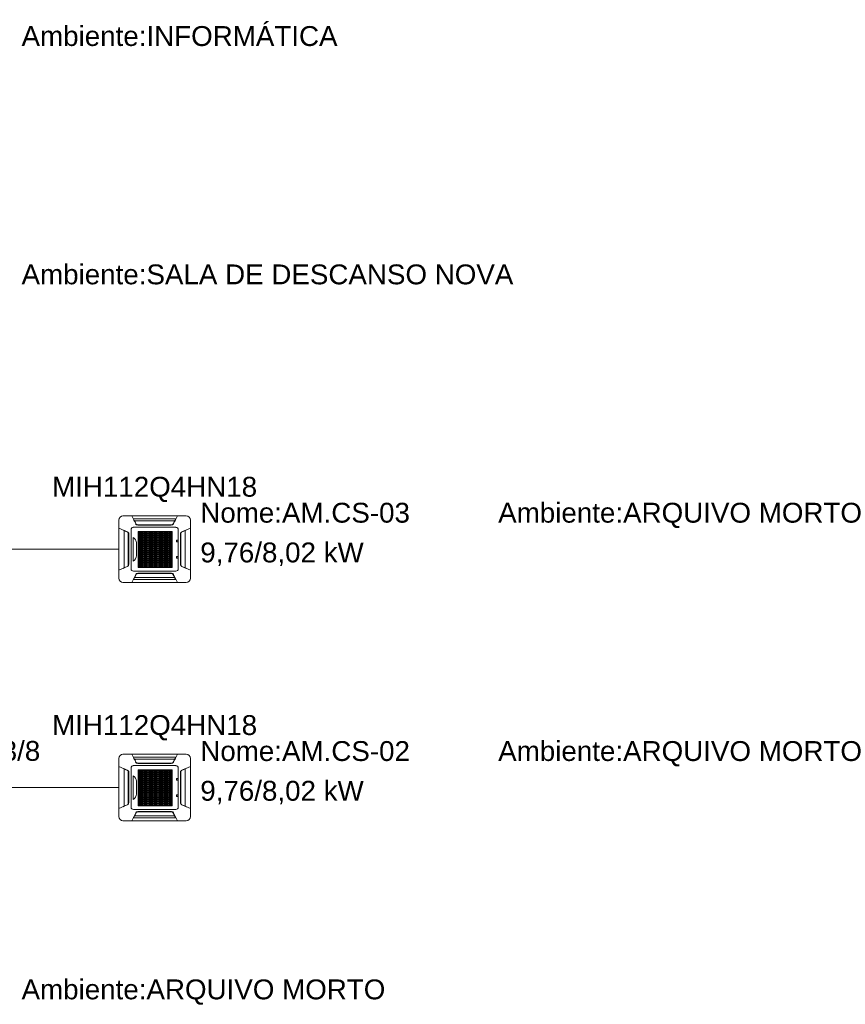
# Model space of a CAD drawing. Header units: millimetres. Extents: x -11664 to 30758, y -32204 to 1096.
# Tile 8 of 15: x 26601 to 30758, y -28271 to -23314. Entities that reach past the tile are written whole.
import ezdxf

# ---------------------------------------------------------------- set-up
doc = ezdxf.new("R2010")
doc.units = ezdxf.units.MM
doc.layers.add('CONDENSADORA_PAVIMENTO_SUPERIOR_dwg', color=8, linetype='Continuous', lineweight=18)
doc.layers.add('PIPE_VRF', color=7, linetype='Continuous', lineweight=18)
doc.styles.add('Arial', font='arial.ttf', dxfattribs={"height": 100})

# ---------------------------------------------------------------- blocks, each defined once
blk = doc.blocks.new('CONDENSADORA_PAVIMENTO_SUPERIOR_dwg-1129951-15 - FLUXOGRAMA PAVIMENTO SUPERIOR')
at = {"lineweight": 18}
for p, q in [((27120.6, -25812.8), (27439.4, -25812.8)), ((27100, -26126.6), (27100, -25833.4)), ((27172.8, -25869.8), (27387.4, -25869.8)), ((27380.9, -25837.7), (27179.2, -25837.7)), ((27368.6, -25857), (27191.6, -25857)), ((27193.8, -25857.8), (27366.3, -25857.8)), ((27364.2, -25859.6), (27195.8, -25859.6)), ((27384.8, -25832.9), (27384.2, -25832.9)), ((27460.1, -25833.4), (27460.1, -26126.6)), ((27126.9, -26073.7), (27126.9, -25886.3)), ((27147.7, -26062.2), (27147.7, -25897.8)), ((27148.1, -26061.4), (27148.1, -25898.6)), ((27150, -25903.7), (27149.7, -26056.5)), ((27161.5, -26078.8), (27161.5, -25881.2)), ((27172, -26039.9), (27172, -25920.4)), ((27196.5, -25912.3), (27368.8, -25912.3)), ((27196.5, -25913.5), (27368.8, -25913.5)), ((27247.6, -25890.5), (27247.6, -26071.5)), ((27312.3, -25890.6), (27312.3, -26071.6)), ((27398.7, -25881.2), (27398.7, -26078.8)), ((27410.1, -25903.7), (27410.5, -26056.5)), ((27412.1, -26061.4), (27412.1, -25898.6)), ((27412.5, -26062.2), (27412.5, -25897.8)), ((27433.3, -26073.7), (27433.3, -25886.3)), ((27189, -25948.3), (27189, -26012.7)), ((27196.5, -25975.2), (27368.8, -25975.2)), ((27196.5, -25976.4), (27368.8, -25976.4)), ((27389.9, -25942.1), (27389.9, -25936.5)), ((27391.3, -25935.2), (27395.6, -25935.2)), ((27395.6, -25943.4), (27391.3, -25943.4)), ((27397, -25936.5), (27397, -25942.1)), ((27389.9, -26023.3), (27389.9, -26017.8)), ((27391.2, -26016.4), (27395.5, -26016.4)), ((27395.5, -26024.7), (27391.2, -26024.7)), ((27396.9, -26017.8), (27396.9, -26023.3)), ((27460, -25980), (27460.2, -25980)), ((27196.5, -26027.3), (27368.8, -26027.3)), ((27196.5, -26028.7), (27368.8, -26028.7)), ((27387.4, -26090.2), (27172.9, -26090.2)), ((27380.9, -26122.3), (27179.2, -26122.3)), ((27368.6, -26103), (27191.6, -26103)), ((27193.8, -26102.2), (27366.3, -26102.2)), ((27196.1, -26100.4), (27364.4, -26100.4)), ((27439.4, -26147.2), (27120.6, -26147.2)), ((27173.2, -26132.8), (27176.1, -26127)), ((27384.9, -26127.1), (27384.2, -26127.1)), ((27120.6, -27012.8), (27439.4, -27012.8)), ((27100, -27326.6), (27100, -27033.4)), ((27380.9, -27037.7), (27179.2, -27037.7)), ((27368.6, -27057), (27191.6, -27057)), ((27193.8, -27057.8), (27366.3, -27057.8)), ((27364.2, -27059.6), (27195.8, -27059.6)), ((27384.8, -27032.9), (27384.2, -27032.9)), ((27460.1, -27033.4), (27460.1, -27326.6)), ((27126.9, -27273.7), (27126.9, -27086.3)), ((27147.7, -27262.2), (27147.7, -27097.8)), ((27148.1, -27261.4), (27148.1, -27098.6)), ((27150, -27103.7), (27149.7, -27256.5)), ((27161.5, -27278.8), (27161.5, -27081.2)), ((27172.8, -27069.8), (27387.4, -27069.8)), ((27196.5, -27112.3), (27368.8, -27112.3)), ((27196.5, -27113.5), (27368.8, -27113.5)), ((27247.6, -27090.5), (27247.6, -27271.5)), ((27312.3, -27090.6), (27312.3, -27271.6)), ((27398.7, -27081.2), (27398.7, -27278.8)), ((27410.1, -27103.7), (27410.5, -27256.5)), ((27412.1, -27261.4), (27412.1, -27098.6)), ((27412.5, -27262.2), (27412.5, -27097.8)), ((27433.3, -27273.7), (27433.3, -27086.3)), ((27172, -27239.9), (27172, -27120.4)), ((27189, -27148.3), (27189, -27212.7)), ((27389.9, -27142.1), (27389.9, -27136.5)), ((27391.3, -27135.2), (27395.6, -27135.2)), ((27395.6, -27143.4), (27391.3, -27143.4)), ((27397, -27136.5), (27397, -27142.1)), ((27196.5, -27175.2), (27368.8, -27175.2)), ((27196.5, -27176.4), (27368.8, -27176.4)), ((27460, -27180), (27460.2, -27180)), ((27196.5, -27227.3), (27368.8, -27227.3)), ((27196.5, -27228.7), (27368.8, -27228.7)), ((27389.9, -27223.3), (27389.9, -27217.8)), ((27391.2, -27216.4), (27395.5, -27216.4)), ((27395.5, -27224.7), (27391.2, -27224.7)), ((27396.9, -27217.8), (27396.9, -27223.3)), ((27387.4, -27290.2), (27172.9, -27290.2)), ((27368.6, -27303), (27191.6, -27303)), ((27193.8, -27302.2), (27366.3, -27302.2)), ((27196.1, -27300.4), (27364.4, -27300.4)), ((27439.4, -27347.2), (27120.6, -27347.2)), ((27173.2, -27332.8), (27176.1, -27327)), ((27380.9, -27322.3), (27179.2, -27322.3)), ((27384.9, -27327.1), (27384.2, -27327.1))]:
    blk.add_line(p, q, dxfattribs=at)
at = {"lineweight": 18, "flags": 128}
for points in [[(27184.7, -25852.4), (27165.7, -25812.7), (27394.5, -25812.7), (27375.3, -25852.6)], [(27384.1, -25833), (27387, -25827.2), (27173.2, -25827.2), (27176.1, -25833)], [(27142.3, -26067.8), (27100, -26086.2), (27100, -25873.7), (27142.6, -25892.3)], [(27186.4, -25852), (27185.6, -25852.3), (27184.8, -25852.6), (27181.6, -25846.1), (27178.4, -25839.6), (27175.1, -25833.1), (27176.7, -25833), (27176.8, -25833), (27176.8, -25833.1), (27176.9, -25833.1), (27177, -25833.2), (27179.1, -25837.5), (27181.3, -25841.8), (27183.7, -25846.6), (27186.1, -25851.5), (27186.3, -25851.8), (27186.4, -25852), (27186.9, -25853), (27187.6, -25853.9), (27188.3, -25854.7), (27189.2, -25855.5), (27190.3, -25856.3), (27191.4, -25856.9), (27192.7, -25857.4), (27194, -25857.8), (27195.3, -25858), (27196.7, -25858.1), (27363.5, -25858.1), (27364.8, -25858.1), (27366, -25857.8), (27367.3, -25857.5), (27368.5, -25857), (27369.6, -25856.4), (27370.7, -25855.7), (27371.6, -25854.9), (27372.4, -25854), (27373.2, -25853.1), (27373.8, -25852), (27374.6, -25852.3), (27375.3, -25852.6), (27378.6, -25846.1), (27381.8, -25839.6), (27385, -25833.1), (27384.6, -25833.1), (27384.3, -25833), (27383.9, -25833), (27383.5, -25833), (27383.4, -25833), (27383.3, -25833.1), (27383.3, -25833.1), (27383.2, -25833.2), (27381, -25837.5), (27378.9, -25841.8), (27376.5, -25846.6), (27374, -25851.5), (27373.9, -25851.8), (27373.8, -25852)], [(27417.9, -26067.8), (27460.2, -26086.2), (27460.2, -25873.7), (27417.6, -25892.3)], [(27460, -26085.2), (27460, -25980), (27460, -25874.8)], [(27142.3, -25892.9), (27142.5, -25892.6), (27142.6, -25892.3), (27135.7, -25889.3), (27128.8, -25886.3), (27121.9, -25883.4), (27121.8, -25884), (27122, -25884), (27122.1, -25884.1), (27122.2, -25884.2), (27122.4, -25884.3), (27129, -25887.2), (27135.7, -25890.1), (27142.3, -25892.9), (27143.7, -25893.6), (27144.9, -25894.4), (27145.9, -25895.4), (27146.9, -25896.5), (27147.6, -25897.6), (27148.2, -25898.9), (27148.4, -25899.5), (27148.6, -25900.1), (27148.8, -25900.7), (27148.8, -25901.3), (27148.9, -25901.9), (27148.9, -25902.5), (27148.9, -26057.5), (27148.9, -26058.1), (27148.9, -26058.7), (27148.8, -26059.3), (27148.6, -26059.9), (27148.5, -26060.5), (27148.2, -26061.1), (27147.6, -26062.3), (27146.9, -26063.5), (27145.9, -26064.6), (27145.1, -26065.3), (27144.3, -26066), (27143.3, -26066.6), (27142.3, -26067.1), (27135.7, -26069.9), (27129, -26072.8), (27122.4, -26075.7), (27122.2, -26075.8), (27122.1, -26075.9), (27122, -26076), (27121.8, -26076), (27121.9, -26076.6), (27128.8, -26073.7)], [(27417.8, -25892.9), (27417.7, -25892.6), (27417.6, -25892.3), (27424.5, -25889.3), (27431.4, -25886.3), (27438.3, -25883.4), (27438.3, -25883.5), (27438.3, -25883.7), (27438.3, -25883.8), (27438.3, -25884), (27438.2, -25884), (27438.1, -25884.1), (27438, -25884.2), (27437.8, -25884.3), (27431.2, -25887.2), (27424.5, -25890.1), (27417.8, -25892.9), (27416.5, -25893.6), (27415.3, -25894.4), (27414.3, -25895.4), (27413.3, -25896.5), (27412.5, -25897.6), (27411.9, -25898.9), (27411.7, -25899.5), (27411.6, -25900.1), (27411.4, -25900.7), (27411.3, -25901.3), (27411.3, -25901.9), (27411.3, -25902.5), (27411.3, -26057.5), (27411.3, -26058.1), (27411.3, -26058.7), (27411.4, -26059.3), (27411.6, -26059.9), (27411.7, -26060.5), (27411.9, -26061.1), (27412.5, -26062.3), (27413.3, -26063.5), (27414.2, -26064.6), (27415, -26065.3), (27415.9, -26066), (27416.8, -26066.6), (27417.8, -26067.1), (27424.5, -26069.9), (27431.2, -26072.8), (27437.8, -26075.7), (27438, -26075.8), (27438.1, -26075.9), (27438.2, -26076), (27438.3, -26076), (27438.3, -26076.2), (27438.3, -26076.3), (27438.3, -26076.5), (27438.3, -26076.6), (27431.4, -26073.7)], [(27375.6, -26107.6), (27394.5, -26147.3), (27165.7, -26147.3), (27184.9, -26107.4), (27186.4, -26108)], [(27175.5, -26126.9), (27175.9, -26127), (27176.3, -26127), (27176.7, -26127), (27176.8, -26127), (27176.8, -26126.9), (27176.9, -26126.9), (27177, -26126.8), (27179.1, -26122.5), (27181.3, -26118.2), (27183.7, -26113.4), (27186.1, -26108.5), (27186.3, -26108.2), (27186.4, -26108), (27186.9, -26107), (27187.6, -26106.1), (27188.3, -26105.3), (27189.2, -26104.5), (27190.3, -26103.7), (27191.4, -26103.1), (27192.7, -26102.6), (27194, -26102.2), (27195.3, -26102), (27196.7, -26101.9), (27363.5, -26101.9), (27364.8, -26101.9), (27366, -26102.2), (27367.3, -26102.5), (27368.5, -26103), (27369.6, -26103.6), (27370.7, -26104.3), (27371.6, -26105.1), (27372.4, -26106), (27373.2, -26106.9), (27373.8, -26108), (27374.6, -26107.7), (27375.3, -26107.4)], [(27384.8, -26126.9), (27383.5, -26127), (27383.4, -26127), (27383.3, -26126.9), (27383.3, -26126.9), (27383.2, -26126.8), (27381, -26122.5), (27378.9, -26118.2), (27376.5, -26113.4), (27374, -26108.5), (27373.9, -26108.2), (27373.8, -26108)], [(27175.3, -26128.5), (27174.6, -26129.9), (27173.9, -26131.4), (27173.2, -26132.8), (27387, -26132.8), (27384.1, -26127), (27384.8, -26128.5)], [(27184.7, -27052.4), (27165.7, -27012.7), (27394.5, -27012.7), (27375.3, -27052.6)], [(27384.1, -27033), (27387, -27027.2), (27173.2, -27027.2), (27176.1, -27033)], [(27186.4, -27052), (27185.6, -27052.3), (27184.8, -27052.6), (27181.6, -27046.1), (27178.4, -27039.6), (27175.1, -27033.1), (27176.7, -27033), (27176.8, -27033), (27176.8, -27033.1), (27176.9, -27033.1), (27177, -27033.2), (27179.1, -27037.5), (27181.3, -27041.8), (27183.7, -27046.6), (27186.1, -27051.5), (27186.3, -27051.8), (27186.4, -27052), (27186.9, -27053), (27187.6, -27053.9), (27188.3, -27054.7), (27189.2, -27055.5), (27190.3, -27056.3), (27191.4, -27056.9), (27192.7, -27057.4), (27194, -27057.8), (27195.3, -27058), (27196.7, -27058.1), (27363.5, -27058.1), (27364.8, -27058.1), (27366, -27057.8), (27367.3, -27057.5), (27368.5, -27057), (27369.6, -27056.4), (27370.7, -27055.7), (27371.6, -27054.9), (27372.4, -27054), (27373.2, -27053.1), (27373.8, -27052), (27374.6, -27052.3), (27375.3, -27052.6), (27378.6, -27046.1), (27381.8, -27039.6), (27385, -27033.1), (27384.6, -27033.1), (27384.3, -27033), (27383.9, -27033), (27383.5, -27033), (27383.4, -27033), (27383.3, -27033.1), (27383.3, -27033.1), (27383.2, -27033.2), (27381, -27037.5), (27378.9, -27041.8), (27376.5, -27046.6), (27374, -27051.5), (27373.9, -27051.8), (27373.8, -27052)], [(27142.3, -27267.8), (27100, -27286.2), (27100, -27073.7), (27142.6, -27092.3)], [(27142.3, -27092.9), (27142.5, -27092.6), (27142.6, -27092.3), (27135.7, -27089.3), (27128.8, -27086.3), (27121.9, -27083.4), (27121.8, -27084), (27122, -27084), (27122.1, -27084.1), (27122.2, -27084.2), (27122.4, -27084.3), (27129, -27087.2), (27135.7, -27090.1), (27142.3, -27092.9), (27143.7, -27093.6), (27144.9, -27094.4), (27145.9, -27095.4), (27146.9, -27096.5), (27147.6, -27097.6), (27148.2, -27098.9), (27148.4, -27099.5), (27148.6, -27100.1), (27148.8, -27100.7), (27148.8, -27101.3), (27148.9, -27101.9), (27148.9, -27102.5), (27148.9, -27257.5), (27148.9, -27258.1), (27148.9, -27258.7), (27148.8, -27259.3), (27148.6, -27259.9), (27148.5, -27260.5), (27148.2, -27261.1), (27147.6, -27262.3), (27146.9, -27263.5), (27145.9, -27264.6), (27145.1, -27265.3), (27144.3, -27266), (27143.3, -27266.6), (27142.3, -27267.1), (27135.7, -27269.9), (27129, -27272.8), (27122.4, -27275.7), (27122.2, -27275.8), (27122.1, -27275.9), (27122, -27276), (27121.8, -27276), (27121.9, -27276.6), (27128.8, -27273.7)], [(27417.8, -27092.9), (27417.7, -27092.6), (27417.6, -27092.3), (27424.5, -27089.3), (27431.4, -27086.3), (27438.3, -27083.4), (27438.3, -27083.5), (27438.3, -27083.7), (27438.3, -27083.8), (27438.3, -27084), (27438.2, -27084), (27438.1, -27084.1), (27438, -27084.2), (27437.8, -27084.3), (27431.2, -27087.2), (27424.5, -27090.1), (27417.8, -27092.9), (27416.5, -27093.6), (27415.3, -27094.4), (27414.3, -27095.4), (27413.3, -27096.5), (27412.5, -27097.6), (27411.9, -27098.9), (27411.7, -27099.5), (27411.6, -27100.1), (27411.4, -27100.7), (27411.3, -27101.3), (27411.3, -27101.9), (27411.3, -27102.5), (27411.3, -27257.5), (27411.3, -27258.1), (27411.3, -27258.7), (27411.4, -27259.3), (27411.6, -27259.9), (27411.7, -27260.5), (27411.9, -27261.1), (27412.5, -27262.3), (27413.3, -27263.5), (27414.2, -27264.6), (27415, -27265.3), (27415.9, -27266), (27416.8, -27266.6), (27417.8, -27267.1), (27424.5, -27269.9), (27431.2, -27272.8), (27437.8, -27275.7), (27438, -27275.8), (27438.1, -27275.9), (27438.2, -27276), (27438.3, -27276), (27438.3, -27276.2), (27438.3, -27276.3), (27438.3, -27276.5), (27438.3, -27276.6), (27431.4, -27273.7)], [(27417.9, -27267.8), (27460.2, -27286.2), (27460.2, -27073.7), (27417.6, -27092.3)], [(27460, -27285.2), (27460, -27180), (27460, -27074.8)], [(27375.6, -27307.6), (27394.5, -27347.3), (27165.7, -27347.3), (27184.9, -27307.4), (27186.4, -27308)], [(27175.5, -27326.9), (27175.9, -27327), (27176.3, -27327), (27176.7, -27327), (27176.8, -27327), (27176.8, -27326.9), (27176.9, -27326.9), (27177, -27326.8), (27179.1, -27322.5), (27181.3, -27318.2), (27183.7, -27313.4), (27186.1, -27308.5), (27186.3, -27308.2), (27186.4, -27308), (27186.9, -27307), (27187.6, -27306.1), (27188.3, -27305.3), (27189.2, -27304.5), (27190.3, -27303.7), (27191.4, -27303.1), (27192.7, -27302.6), (27194, -27302.2), (27195.3, -27302), (27196.7, -27301.9), (27363.5, -27301.9), (27364.8, -27301.9), (27366, -27302.2), (27367.3, -27302.5), (27368.5, -27303), (27369.6, -27303.6), (27370.7, -27304.3), (27371.6, -27305.1), (27372.4, -27306), (27373.2, -27306.9), (27373.8, -27308), (27374.6, -27307.7), (27375.3, -27307.4)], [(27384.8, -27326.9), (27383.5, -27327), (27383.4, -27327), (27383.3, -27326.9), (27383.3, -27326.9), (27383.2, -27326.8), (27381, -27322.5), (27378.9, -27318.2), (27376.5, -27313.4), (27374, -27308.5), (27373.9, -27308.2), (27373.8, -27308)], [(27175.3, -27328.5), (27174.6, -27329.9), (27173.9, -27331.4), (27173.2, -27332.8), (27387, -27332.8), (27384.1, -27327), (27384.8, -27328.5)]]:
    blk.add_lwpolyline(points, dxfattribs=at)
for points in [[(27196.5, -25890.4), (27368.8, -25890.4), (27368.8, -25893.5), (27196.5, -25893.5)], [(27196.5, -25890.4), (27368.8, -25890.4), (27368.8, -25893.5), (27196.5, -25893.5)], [(27196.5, -25890.4), (27368.8, -25890.4), (27368.8, -25893.5), (27196.5, -25893.5)], [(27196.5, -25890.4), (27368.8, -25890.4), (27368.8, -25893.5), (27196.5, -25893.5)], [(27196.5, -25890.4), (27368.8, -25890.4), (27368.8, -25893.5), (27196.5, -25893.5)], [(27196.5, -25890.4), (27368.8, -25890.4), (27368.8, -25893.5), (27196.5, -25893.5)], [(27196.5, -25900.9), (27368.8, -25900.9), (27368.8, -25904), (27196.5, -25904)], [(27196.5, -25911.3), (27368.8, -25911.3), (27368.8, -25914.5), (27196.5, -25914.5)], [(27196.5, -25921.8), (27368.8, -25921.8), (27368.8, -25924.9), (27196.5, -25924.9)], [(27196.6, -25890.5), (27198.1, -25890.5), (27198.1, -26071.5), (27196.6, -26071.5)], [(27203.8, -25890.5), (27205.3, -25890.5), (27205.3, -26071.5), (27203.8, -26071.5)], [(27210.9, -25890.5), (27212.5, -25890.5), (27212.5, -26071.5), (27210.9, -26071.5)], [(27218.1, -25890.5), (27219.7, -25890.5), (27219.7, -26071.5), (27218.1, -26071.5)], [(27225.3, -25890.5), (27226.9, -25890.5), (27226.9, -26071.5), (27225.3, -26071.5)], [(27232.5, -25890.5), (27234, -25890.5), (27234, -26071.5), (27232.5, -26071.5)], [(27239.7, -25890.5), (27241.2, -25890.5), (27241.2, -26071.5), (27239.7, -26071.5)], [(27246.9, -25890.5), (27248.4, -25890.5), (27248.4, -26071.5), (27246.9, -26071.5)], [(27254, -25890.5), (27255.6, -25890.5), (27255.6, -26071.5), (27254, -26071.5)], [(27261.2, -25890.5), (27262.8, -25890.5), (27262.8, -26071.5), (27261.2, -26071.5)], [(27268.4, -25890.5), (27270, -25890.5), (27270, -26071.5), (27268.4, -26071.5)], [(27275.6, -25890.6), (27277.1, -25890.6), (27277.1, -26071.5), (27275.6, -26071.5)], [(27282.8, -25890.6), (27284.3, -25890.6), (27284.3, -26071.5), (27282.8, -26071.5)], [(27289.9, -25890.6), (27291.5, -25890.6), (27291.5, -26071.5), (27289.9, -26071.5)], [(27297.1, -25890.6), (27298.7, -25890.6), (27298.7, -26071.5), (27297.1, -26071.5)], [(27304.3, -25890.6), (27305.9, -25890.6), (27305.9, -26071.6), (27304.3, -26071.6)], [(27311.5, -25890.6), (27313, -25890.6), (27313, -26071.6), (27311.5, -26071.6)], [(27318.7, -25890.6), (27320.2, -25890.6), (27320.2, -26071.6), (27318.7, -26071.6)], [(27325.9, -25890.6), (27327.4, -25890.6), (27327.4, -26071.6), (27325.9, -26071.6)], [(27333, -25890.6), (27334.6, -25890.6), (27334.6, -26071.6), (27333, -26071.6)], [(27340.2, -25890.6), (27341.8, -25890.6), (27341.8, -26071.6), (27340.2, -26071.6)], [(27347.4, -25890.6), (27349, -25890.6), (27349, -26071.6), (27347.4, -26071.6)], [(27354.6, -25890.6), (27356.1, -25890.6), (27356.1, -26071.6), (27354.6, -26071.6)], [(27361.8, -25890.6), (27363.3, -25890.6), (27363.3, -26071.6), (27361.8, -26071.6)], [(27367.2, -25890.6), (27368.8, -25890.6), (27368.8, -26071.6), (27367.2, -26071.6)], [(27196.5, -25932.3), (27368.8, -25932.3), (27368.8, -25935.4), (27196.5, -25935.4)], [(27196.5, -25942.8), (27368.8, -25942.8), (27368.8, -25945.9), (27196.5, -25945.9)], [(27196.5, -25953.2), (27368.8, -25953.2), (27368.8, -25956.3), (27196.5, -25956.3)], [(27196.5, -25963.7), (27368.8, -25963.7), (27368.8, -25966.8), (27196.5, -25966.8)], [(27196.5, -25974.2), (27368.8, -25974.2), (27368.8, -25977.3), (27196.5, -25977.3)], [(27196.5, -25984.6), (27368.8, -25984.6), (27368.8, -25987.7), (27196.5, -25987.7)], [(27196.5, -25995.1), (27368.8, -25995.1), (27368.8, -25998.2), (27196.5, -25998.2)], [(27196.5, -26005.6), (27368.8, -26005.6), (27368.8, -26008.7), (27196.5, -26008.7)], [(27196.5, -26016), (27368.8, -26016), (27368.8, -26019.1), (27196.5, -26019.1)], [(27196.5, -26026.5), (27368.8, -26026.5), (27368.8, -26029.6), (27196.5, -26029.6)], [(27196.5, -26037), (27368.8, -26037), (27368.8, -26040.1), (27196.5, -26040.1)], [(27196.5, -26047.4), (27368.8, -26047.4), (27368.8, -26050.6), (27196.5, -26050.6)], [(27196.5, -26057.9), (27368.8, -26057.9), (27368.8, -26061), (27196.5, -26061)], [(27196.5, -26068.4), (27368.8, -26068.4), (27368.8, -26071.5), (27196.5, -26071.5)], [(27196.5, -27090.4), (27368.8, -27090.4), (27368.8, -27093.5), (27196.5, -27093.5)], [(27196.5, -27090.4), (27368.8, -27090.4), (27368.8, -27093.5), (27196.5, -27093.5)], [(27196.5, -27090.4), (27368.8, -27090.4), (27368.8, -27093.5), (27196.5, -27093.5)], [(27196.5, -27090.4), (27368.8, -27090.4), (27368.8, -27093.5), (27196.5, -27093.5)], [(27196.5, -27090.4), (27368.8, -27090.4), (27368.8, -27093.5), (27196.5, -27093.5)], [(27196.5, -27090.4), (27368.8, -27090.4), (27368.8, -27093.5), (27196.5, -27093.5)], [(27196.5, -27100.9), (27368.8, -27100.9), (27368.8, -27104), (27196.5, -27104)], [(27196.5, -27111.3), (27368.8, -27111.3), (27368.8, -27114.5), (27196.5, -27114.5)], [(27196.6, -27090.5), (27198.1, -27090.5), (27198.1, -27271.5), (27196.6, -27271.5)], [(27203.8, -27090.5), (27205.3, -27090.5), (27205.3, -27271.5), (27203.8, -27271.5)], [(27210.9, -27090.5), (27212.5, -27090.5), (27212.5, -27271.5), (27210.9, -27271.5)], [(27218.1, -27090.5), (27219.7, -27090.5), (27219.7, -27271.5), (27218.1, -27271.5)], [(27225.3, -27090.5), (27226.9, -27090.5), (27226.9, -27271.5), (27225.3, -27271.5)], [(27232.5, -27090.5), (27234, -27090.5), (27234, -27271.5), (27232.5, -27271.5)], [(27239.7, -27090.5), (27241.2, -27090.5), (27241.2, -27271.5), (27239.7, -27271.5)], [(27246.9, -27090.5), (27248.4, -27090.5), (27248.4, -27271.5), (27246.9, -27271.5)], [(27254, -27090.5), (27255.6, -27090.5), (27255.6, -27271.5), (27254, -27271.5)], [(27261.2, -27090.5), (27262.8, -27090.5), (27262.8, -27271.5), (27261.2, -27271.5)], [(27268.4, -27090.5), (27270, -27090.5), (27270, -27271.5), (27268.4, -27271.5)], [(27275.6, -27090.6), (27277.1, -27090.6), (27277.1, -27271.5), (27275.6, -27271.5)], [(27282.8, -27090.6), (27284.3, -27090.6), (27284.3, -27271.5), (27282.8, -27271.5)], [(27289.9, -27090.6), (27291.5, -27090.6), (27291.5, -27271.5), (27289.9, -27271.5)], [(27297.1, -27090.6), (27298.7, -27090.6), (27298.7, -27271.5), (27297.1, -27271.5)], [(27304.3, -27090.6), (27305.9, -27090.6), (27305.9, -27271.6), (27304.3, -27271.6)], [(27311.5, -27090.6), (27313, -27090.6), (27313, -27271.6), (27311.5, -27271.6)], [(27318.7, -27090.6), (27320.2, -27090.6), (27320.2, -27271.6), (27318.7, -27271.6)], [(27325.9, -27090.6), (27327.4, -27090.6), (27327.4, -27271.6), (27325.9, -27271.6)], [(27333, -27090.6), (27334.6, -27090.6), (27334.6, -27271.6), (27333, -27271.6)], [(27340.2, -27090.6), (27341.8, -27090.6), (27341.8, -27271.6), (27340.2, -27271.6)], [(27347.4, -27090.6), (27349, -27090.6), (27349, -27271.6), (27347.4, -27271.6)], [(27354.6, -27090.6), (27356.1, -27090.6), (27356.1, -27271.6), (27354.6, -27271.6)], [(27361.8, -27090.6), (27363.3, -27090.6), (27363.3, -27271.6), (27361.8, -27271.6)], [(27367.2, -27090.6), (27368.8, -27090.6), (27368.8, -27271.6), (27367.2, -27271.6)], [(27196.5, -27121.8), (27368.8, -27121.8), (27368.8, -27124.9), (27196.5, -27124.9)], [(27196.5, -27132.3), (27368.8, -27132.3), (27368.8, -27135.4), (27196.5, -27135.4)], [(27196.5, -27142.8), (27368.8, -27142.8), (27368.8, -27145.9), (27196.5, -27145.9)], [(27196.5, -27153.2), (27368.8, -27153.2), (27368.8, -27156.3), (27196.5, -27156.3)], [(27196.5, -27163.7), (27368.8, -27163.7), (27368.8, -27166.8), (27196.5, -27166.8)], [(27196.5, -27174.2), (27368.8, -27174.2), (27368.8, -27177.3), (27196.5, -27177.3)], [(27196.5, -27184.6), (27368.8, -27184.6), (27368.8, -27187.7), (27196.5, -27187.7)], [(27196.5, -27195.1), (27368.8, -27195.1), (27368.8, -27198.2), (27196.5, -27198.2)], [(27196.5, -27205.6), (27368.8, -27205.6), (27368.8, -27208.7), (27196.5, -27208.7)], [(27196.5, -27216), (27368.8, -27216), (27368.8, -27219.1), (27196.5, -27219.1)], [(27196.5, -27226.5), (27368.8, -27226.5), (27368.8, -27229.6), (27196.5, -27229.6)], [(27196.5, -27237), (27368.8, -27237), (27368.8, -27240.1), (27196.5, -27240.1)], [(27196.5, -27247.4), (27368.8, -27247.4), (27368.8, -27250.6), (27196.5, -27250.6)], [(27196.5, -27257.9), (27368.8, -27257.9), (27368.8, -27261), (27196.5, -27261)], [(27196.5, -27268.4), (27368.8, -27268.4), (27368.8, -27271.5), (27196.5, -27271.5)]]:
    blk.add_lwpolyline(points, close=True, dxfattribs=at)
at = {"lineweight": 18}
for centre, radius, start, end in [((27120.6, -25833.4), 20.6, 90, 180), ((27439.4, -25833.4), 20.6, 0, 90), ((27172.8, -25881.2), 11.3, 90, 180.0081), ((27195.8, -25847.1), 12.4, 205.4415, 269.9695), ((27364.2, -25847.2), 12.4, 269.9695, 334.3394), ((27387.4, -25881.2), 11.3, 0.0081, 90), ((27137.7, -25903.6), 12.4, 359.8823, 66.4837), ((27148.9, -25953.6), 40.4, 7.4163, 55.1536), ((27422.5, -25903.6), 12.4, 113.5163, 180.1177), ((27391.3, -25936.5), 1.38, 90, 180), ((27391.3, -25942.1), 1.38, 180, 270), ((27395.6, -25936.5), 1.38, 0, 90), ((27395.6, -25942.1), 1.38, 270, 360), ((27153.1, -26009.2), 36.1, 301.6357, 354.4493), ((27391.2, -26017.8), 1.38, 90, 180), ((27391.2, -26023.3), 1.38, 180, 270), ((27395.5, -26017.8), 1.38, 0, 90), ((27395.5, -26023.3), 1.38, 270, 0), ((27137.4, -26056.4), 12.4, 293.5433, 359.8823), ((27422.8, -26056.4), 12.4, 180.1177, 246.4567), ((27172.9, -26078.8), 11.3, 180.0081, 270), ((27196.1, -26112.8), 12.4, 89.9695, 154.3394), ((27364.4, -26112.9), 12.4, 25.4415, 89.9695), ((27387.4, -26078.8), 11.3, 270, 0.0081), ((27120.6, -26126.6), 20.6, 180, 270), ((27439.4, -26126.6), 20.6, 270, 0), ((27120.6, -27033.4), 20.6, 90, 180), ((27439.4, -27033.4), 20.6, 0, 90), ((27195.8, -27047.1), 12.4, 205.4415, 269.9695), ((27364.2, -27047.2), 12.4, 269.9695, 334.3394), ((27137.7, -27103.6), 12.4, 359.8823, 66.4837), ((27172.8, -27081.2), 11.3, 90, 180.0081), ((27387.4, -27081.2), 11.3, 0.0081, 90), ((27422.5, -27103.6), 12.4, 113.5163, 180.1177), ((27148.9, -27153.6), 40.4, 7.4163, 55.1536), ((27391.3, -27136.5), 1.38, 90, 180), ((27391.3, -27142.1), 1.38, 180, 270), ((27395.6, -27136.5), 1.38, 0, 90), ((27395.6, -27142.1), 1.38, 270, 360), ((27153.1, -27209.2), 36.1, 301.6357, 354.4493), ((27137.4, -27256.4), 12.4, 293.5433, 359.8823), ((27391.2, -27217.8), 1.38, 90, 180), ((27391.2, -27223.3), 1.38, 180, 270), ((27395.5, -27217.8), 1.38, 0, 90), ((27395.5, -27223.3), 1.38, 270, 0), ((27422.8, -27256.4), 12.4, 180.1177, 246.4567), ((27172.9, -27278.8), 11.3, 180.0081, 270), ((27196.1, -27312.8), 12.4, 89.9695, 154.3394), ((27364.4, -27312.9), 12.4, 25.4415, 89.9695), ((27387.4, -27278.8), 11.3, 270, 0.0081), ((27120.6, -27326.6), 20.6, 180, 270), ((27439.4, -27326.6), 20.6, 270, 0)]:
    blk.add_arc(centre, radius, start, end, dxfattribs=at)
at = {"layer": 'PIPE_VRF'}
blk.add_line((25200, -25980), (27100, -25980), dxfattribs=at)
at = {"layer": 'PIPE_VRF', "flags": 128}
blk.add_lwpolyline([(25200, -26070), (25400, -26070), (25400, -27180), (27100, -27180)], dxfattribs=at)
at = {"lineweight": 18, "char_height": 100, "line_spacing_factor": 0.941778, "style": 'Arial'}
for s, insert, width, attachment_point in [('Ambiente:INFORMÁTICA', (26610, -23346.3), 1898.846, 1), ('Ambiente:SALA DE DESCANSO NOVA', (26610, -24546.3), 2957.841, 1), ('MIH112Q4HN18', (27280, -25615.5), 1232.842, 2), ('Nome:AM.CS-03', (27510, -25746.3), 1259.776, 1), ('Ambiente:ARQUIVO MORTO', (29010, -25746.3), 2186.55, 1), ('9,76/8,02 kW', (27510, -25946.3), 984.315, 1), ('MIH112Q4HN18', (27280, -26815.5), 1232.842, 2), ('Nome:AM.CS-02', (27510, -26946.3), 1259.776, 1), ('Ambiente:ARQUIVO MORTO', (29010, -26946.3), 2186.55, 1), ('9,76/8,02 kW', (27510, -27146.3), 984.315, 1), ('Ambiente:ARQUIVO MORTO', (26610, -28146.3), 2186.55, 1)]:
    blk.add_mtext(s, dxfattribs=dict(at, insert=insert, width=width, attachment_point=attachment_point))
at = {"layer": 'PIPE_VRF', "insert": (26250, -26945.5), "char_height": 100, "width": 1087.154, "attachment_point": 2, "line_spacing_factor": 0.941778, "style": 'Arial'}
blk.add_mtext('G:Ø5/8,L:Ø3/8', dxfattribs=at)

msp = doc.modelspace()

# ---------------------------------------------------------------- block references
at = {"layer": 'CONDENSADORA_PAVIMENTO_SUPERIOR_dwg', "color": 7}
msp.add_blockref('CONDENSADORA_PAVIMENTO_SUPERIOR_dwg-1129951-15 - FLUXOGRAMA PAVIMENTO SUPERIOR', (0, 0), dxfattribs=at)

doc.saveas('drawing.dxf')
